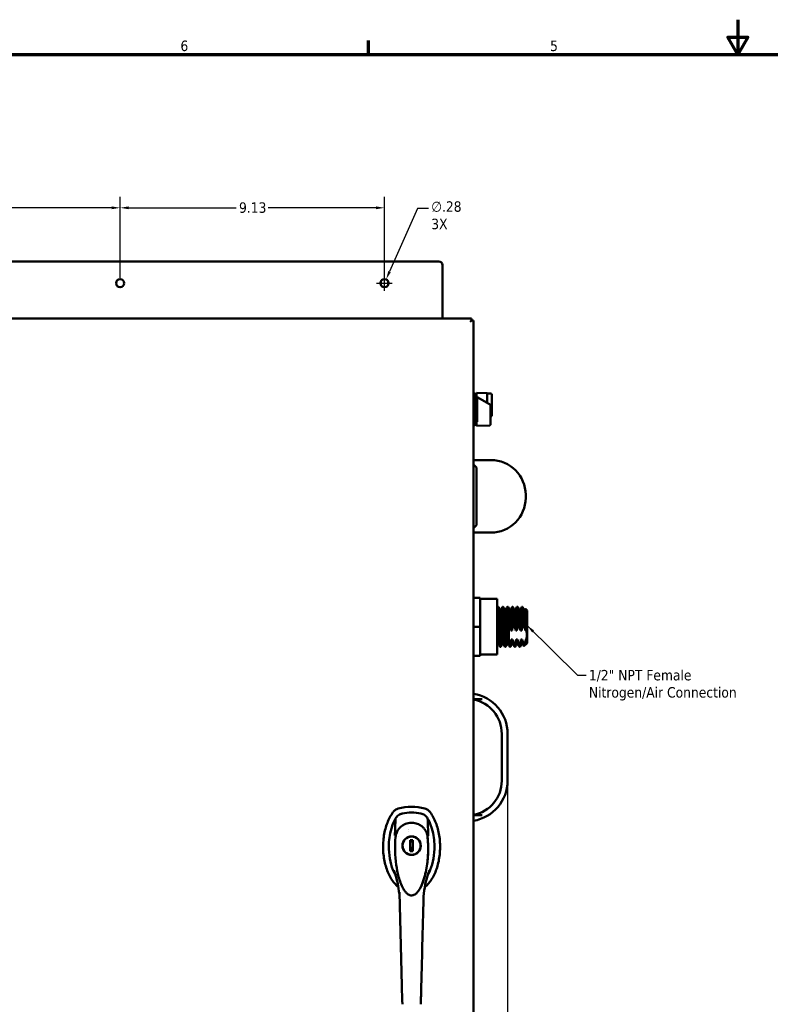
# Model space of a CAD drawing. Header units: inches. Extents: x 0 to 102, y 2 to 64.
# Tile 3 of 13: x 26 to 52, y 30 to 64. Entities that reach past the tile are written whole.
import ezdxf

# ---------------------------------------------------------------- set-up
doc = ezdxf.new("R2010")
doc.units = ezdxf.units.IN
doc.header["$LTSCALE"] = 3
doc.header["$MEASUREMENT"] = 0
for name, color, linetype, lineweight in [('Border (ANSI)', 7, 'Continuous', 70), ('Dimension (ANSI)', 7, 'Continuous', 25), ('Symbol (ANSI)', 7, 'Continuous', 25), ('Visible (ANSI)', 7, 'Continuous', 50)]:
    doc.layers.add(name, color=color, linetype=linetype, lineweight=lineweight)
doc.styles.add('Note Text (ANSI)', font='tahoma.ttf')
doc.dimstyles.new('Default (ANSI)', dxfattribs={"dimscale": 3, "dimtxt": 0.12, "dimasz": 0.098425, "dimexe": 0.125, "dimexo": 0.0625, "dimgap": 0.031496, "dimtad": 0, "dimtih": 1, "dimtoh": 1, "dimrnd": 1e-08, "dimzin": 4, "dimdsep": 46, "dimtxsty": 'Note Text (ANSI)', "dimcen": 0.09, "dimdle": 0.393701, "dimclrd": 256, "dimclre": 256, "dimclrt": 256, "dimadec": 0, "dimazin": 1, "dimtfac": 1, "dimtofl": 0, "dimtmove": 0, "dimatfit": 3, "dimfxl": 1, "dimtolj": 1, "dimtzin": 4, "dimlwd": -1, "dimlwe": -1, "dimarcsym": 0})
doc.dimstyles.new('Default (ANSI)$7', dxfattribs={"dimscale": 3, "dimtxt": 0.12, "dimasz": 0.098425, "dimexe": 0.125, "dimexo": 0.0625, "dimgap": 0.031496, "dimtad": 0, "dimtih": 1, "dimtoh": 1, "dimrnd": 1e-08, "dimzin": 4, "dimdsep": 46, "dimtxsty": 'Note Text (ANSI)', "dimcen": 0.09, "dimdle": 0.393701, "dimclrd": 256, "dimclre": 256, "dimclrt": 256, "dimadec": 0, "dimazin": 1, "dimtfac": 1, "dimtofl": 0, "dimtmove": 0, "dimatfit": 3, "dimfxl": 1, "dimtolj": 1, "dimtzin": 4, "dimlwd": -1, "dimlwe": -1, "dimarcsym": 0})

# ---------------------------------------------------------------- blocks, each defined once
blk = doc.blocks.new('Borders Default Border')
at = {"layer": 'Border (ANSI)'}
blk.add_line((12.75, 21), (12.75, 21.16), dxfattribs=at)
at = {"layer": 'Border (ANSI)', "flags": 128}
for points in [[(17, 21.4), (17, 21), (16.885, 21.2), (17.115, 21.2), (17, 21)], [(0.5, 1), (0.5, 21), (33.5, 21), (33.5, 1), (0.5, 1)]]:
    blk.add_lwpolyline(points, dxfattribs=at)
at = {"layer": 'Border (ANSI)', "char_height": 0.12, "attachment_point": 7, "style": 'Note Text (ANSI)'}
for s, insert in [('6', (10.587, 21.037)), ('5', (14.84, 21.037))]:
    blk.add_mtext(s, dxfattribs=dict(at, insert=insert))
blk = doc.blocks.new('*D9')
at = {"layer": 'Defpoints', "color": 0, "transparency": 16777216}
for p in [(16.303, 37.951), (43.053, 37.951), (43.053, 14.007)]:
    blk.add_point(p, dxfattribs=at)
at = {"layer": 'Dimension (ANSI)', "transparency": 16777216}
for p, q in [((16.303, 37.763), (16.303, 13.632)), ((43.053, 37.763), (43.053, 13.632)), ((16.598, 14.007), (28.994, 14.007)), ((42.757, 14.007), (30.362, 14.007))]:
    blk.add_line(p, q, dxfattribs=at)
for points in [[(16.598, 14.056), (16.598, 13.958), (16.303, 14.007)], [(42.757, 14.056), (42.757, 13.958), (43.053, 14.007)]]:
    blk.add_solid(points, dxfattribs=at)
at = {"layer": 'Dimension (ANSI)', "transparency": 16777216, "insert": (29.088, 14.194), "char_height": 0.36, "attachment_point": 1, "style": 'Note Text (ANSI)'}
blk.add_mtext('\\A1;26.75', dxfattribs=at)
blk = doc.blocks.new('*D12')
at = {"layer": 'Defpoints', "color": 0, "transparency": 16777216}
for p in [(38.859, 55.241), (38.746, 54.985)]:
    blk.add_point(p, dxfattribs=at)
at = {"layer": 'Dimension (ANSI)', "transparency": 16777216}
for p, q in [((39.944, 57.688), (38.979, 55.511)), ((40.324, 57.688), (39.944, 57.688)), ((38.803, 54.843), (38.803, 55.383)), ((38.533, 55.113), (39.073, 55.113))]:
    blk.add_line(p, q, dxfattribs=at)
blk.add_solid([(38.934, 55.531), (39.024, 55.491), (38.859, 55.241)], dxfattribs=at)
at = {"layer": 'Dimension (ANSI)', "transparency": 16777216, "insert": (40.418, 57.935), "char_height": 0.36, "attachment_point": 1, "style": 'Note Text (ANSI)'}
blk.add_mtext('\\A1;\\fTahoma|b0|i0;\\H0.3600;∅.28\\P\\fTahoma|b0|i0;\\H0.3600;3X', dxfattribs=at)
blk = doc.blocks.new('*D13')
at = {"layer": 'Defpoints', "color": 0, "transparency": 16777216}
for p in [(29.678, 57.712), (20.553, 55.113), (29.678, 55.113)]:
    blk.add_point(p, dxfattribs=at)
at = {"layer": 'Dimension (ANSI)', "transparency": 16777216}
for p, q in [((20.553, 55.301), (20.553, 58.087)), ((29.678, 55.301), (29.678, 58.087)), ((20.848, 57.712), (24.562, 57.712)), ((29.382, 57.712), (25.668, 57.712))]:
    blk.add_line(p, q, dxfattribs=at)
for points in [[(20.848, 57.761), (20.848, 57.662), (20.553, 57.712)], [(29.382, 57.761), (29.382, 57.662), (29.678, 57.712)]]:
    blk.add_solid(points, dxfattribs=at)
at = {"layer": 'Dimension (ANSI)', "transparency": 16777216, "insert": (24.657, 57.899), "char_height": 0.36, "attachment_point": 1, "style": 'Note Text (ANSI)'}
blk.add_mtext('\\A1;9.13', dxfattribs=at)
blk = doc.blocks.new('*D14')
at = {"layer": 'Defpoints', "color": 0, "transparency": 16777216}
for p in [(38.803, 57.712), (29.678, 55.113), (38.803, 55.113)]:
    blk.add_point(p, dxfattribs=at)
at = {"layer": 'Dimension (ANSI)', "transparency": 16777216}
for p, q in [((29.678, 55.301), (29.678, 58.087)), ((38.803, 55.301), (38.803, 58.087)), ((29.973, 57.712), (33.687, 57.712)), ((38.507, 57.712), (34.793, 57.712))]:
    blk.add_line(p, q, dxfattribs=at)
for points in [[(29.973, 57.761), (29.973, 57.662), (29.678, 57.712)], [(38.507, 57.761), (38.507, 57.662), (38.803, 57.712)]]:
    blk.add_solid(points, dxfattribs=at)
at = {"layer": 'Dimension (ANSI)', "transparency": 16777216, "insert": (33.782, 57.899), "char_height": 0.36, "attachment_point": 1, "style": 'Note Text (ANSI)'}
blk.add_mtext('\\A1;9.13', dxfattribs=at)

msp = doc.modelspace()

# ---------------------------------------------------------------- linework, layer by layer
at = {"layer": 'Visible (ANSI)'}
for p, q in [((40.678, 55.863), (18.678, 55.863)), ((40.803, 53.897), (40.803, 55.738)), ((17.568, 53.897), (41.803, 53.897)), ((41.803, 53.823), (41.763, 53.783)), ((41.803, 53.823), (41.763, 53.783)), ((41.803, 53.897), (41.803, 53.823)), ((41.877, 53.823), (41.803, 53.823)), ((41.877, 53.823), (41.877, 17.573)), ((41.938, 51.304), (41.877, 51.306)), ((41.938, 50.217), (41.938, 51.304)), ((41.953, 51.287), (41.938, 51.304)), ((41.953, 50.233), (41.953, 51.287)), ((41.977, 51.327), (41.977, 51.201)), ((41.977, 51.327), (42.343, 51.315)), ((42.343, 50.984), (42.343, 51.315)), ((42.347, 51.288), (42.343, 51.288)), ((42.347, 51.193), (42.347, 51.312)), ((42.465, 51.312), (42.347, 51.312)), ((41.977, 51.221), (41.953, 51.221)), ((41.979, 51.195), (41.977, 51.196)), ((41.977, 51.196), (41.977, 51.195)), ((41.977, 51.195), (41.979, 51.195)), ((42, 51.201), (42, 50.325)), ((42.427, 50.936), (42, 51.182)), ((42.347, 51.193), (42.347, 50.982)), ((42.504, 51.272), (42.504, 51.193)), ((42.504, 51.193), (42.504, 50.634)), ((42.427, 50.936), (42.46, 50.917)), ((42.46, 50.634), (42.46, 50.917)), ((42.504, 50.634), (42.504, 50.556)), ((41.977, 50.3), (41.953, 50.3)), ((41.977, 50.326), (41.977, 50.193)), ((42.465, 50.571), (42.465, 50.347)), ((42.465, 50.247), (42.465, 50.347)), ((41.938, 50.217), (41.877, 50.215)), ((41.953, 50.233), (41.938, 50.217)), ((42.427, 50.208), (41.977, 50.193)), ((41.877, 49.01), (42.478, 49.01)), ((41.978, 48.76), (41.877, 48.861)), ((41.978, 48.76), (41.978, 46.76)), ((43.678, 47.81), (43.678, 47.71)), ((41.978, 46.76), (41.877, 46.659)), ((41.877, 46.51), (42.478, 46.51)), ((42.109, 44.26), (41.877, 44.26)), ((42.109, 44.26), (42.109, 43.26)), ((42.689, 44.22), (42.109, 44.22)), ((42.689, 42.3), (42.689, 44.22)), ((42.733, 43.948), (42.712, 43.948)), ((42.827, 43.858), (42.786, 43.858)), ((42.9, 43.948), (42.879, 43.948)), ((42.994, 43.858), (42.953, 43.858)), ((43.066, 43.948), (43.046, 43.948)), ((43.16, 43.858), (43.12, 43.858)), ((43.233, 43.948), (43.212, 43.948)), ((43.327, 43.858), (43.286, 43.858)), ((43.4, 43.948), (43.379, 43.948)), ((43.494, 43.858), (43.453, 43.858)), ((43.566, 43.948), (43.546, 43.948)), ((43.66, 43.858), (43.62, 43.858)), ((43.726, 43.823), (43.672, 43.877)), ((43.726, 43.823), (43.726, 42.698)), ((43.691, 43.49), (43.691, 43.13)), ((42.109, 43.26), (41.877, 43.26)), ((42.109, 43.26), (42.109, 42.26)), ((43.101, 43.308), (43.101, 42.917)), ((43.106, 43.308), (43.101, 43.308)), ((43.208, 43.13), (43.166, 43.13)), ((43.273, 43.308), (43.252, 43.308)), ((43.374, 43.13), (43.333, 43.13)), ((43.44, 43.308), (43.419, 43.308)), ((43.541, 43.13), (43.499, 43.13)), ((43.601, 43.308), (43.585, 43.308)), ((43.601, 43.438), (43.601, 43.308)), ((43.691, 43.13), (43.666, 43.13)), ((43.101, 42.917), (43.101, 42.682)), ((43.182, 42.821), (43.224, 42.821)), ((43.349, 42.821), (43.39, 42.821)), ((43.515, 42.821), (43.557, 42.821)), ((43.682, 42.821), (43.691, 42.821)), ((43.691, 42.821), (43.691, 42.709)), ((42.743, 42.663), (42.702, 42.663)), ((42.816, 42.573), (42.796, 42.573)), ((42.909, 42.663), (42.869, 42.663)), ((42.983, 42.573), (42.962, 42.573)), ((43.076, 42.663), (43.035, 42.663)), ((43.117, 42.642), (43.138, 42.642)), ((43.15, 42.573), (43.129, 42.573)), ((43.243, 42.663), (43.202, 42.663)), ((43.284, 42.642), (43.304, 42.642)), ((43.316, 42.573), (43.296, 42.573)), ((43.409, 42.663), (43.369, 42.663)), ((43.45, 42.642), (43.471, 42.642)), ((43.483, 42.573), (43.462, 42.573)), ((43.576, 42.663), (43.535, 42.663)), ((43.726, 42.698), (43.619, 42.59)), ((42.109, 42.26), (41.877, 42.26)), ((42.689, 42.3), (42.109, 42.3)), ((42.175, 40.76), (41.877, 40.76)), ((42.853, 37.951), (42.853, 39.57)), ((43.053, 39.57), (43.053, 37.951)), ((41.877, 36.76), (42.175, 36.76)), ((39.273, 36.03), (39.273, 36.03)), ((39.625, 36.193), (39.625, 36.193)), ((40.281, 36.07), (40.281, 36.07)), ((39.136, 35.828), (39.136, 35.828)), ((39.694, 35.898), (39.785, 35.898)), ((39.694, 35.838), (39.694, 35.898)), ((39.785, 35.859), (39.694, 35.859)), ((39.694, 35.808), (39.694, 35.838)), ((39.785, 35.898), (39.785, 35.838)), ((39.785, 35.838), (39.785, 35.808)), ((40.343, 35.828), (40.343, 35.828)), ((39.694, 35.642), (39.734, 35.642)), ((39.694, 35.585), (39.694, 35.615)), ((39.694, 35.524), (39.694, 35.585)), ((39.694, 35.564), (39.785, 35.564)), ((39.785, 35.524), (39.694, 35.524)), ((39.734, 35.564), (39.734, 35.642)), ((39.785, 35.615), (39.785, 35.585)), ((39.785, 35.585), (39.785, 35.524)), ((39.315, 34.251), (39.315, 34.251)), ((39.321, 34.109), (39.406, 30.876)), ((40.164, 34.251), (40.164, 34.251)), ((39.406, 30.876), (39.419, 30.374)), ((39.419, 30.374), (39.422, 30.24)), ((40.06, 30.374), (40.056, 30.24))]:
    msp.add_line(p, q, dxfattribs=at)
for centre, radius in [((29.678, 55.113), 0.14), ((38.803, 55.113), 0.14), ((39.739, 35.711), 0.319), ((39.739, 35.711), 0.313)]:
    msp.add_circle(centre, radius, dxfattribs=at)
for centre, radius, start, end in [((40.678, 55.738), 0.125, 0, 90), ((42.465, 51.272), 0.0394, 0, 90), ((42.465, 50.556), 0.0394, 270, 0), ((42.478, 47.81), 1.2, 0, 90), ((42.478, 47.71), 1.2, 270, 0), ((41.653, 39.57), 1.4, 0, 80.7931), ((41.653, 39.57), 1.2, 0, 79.2417), ((41.653, 37.951), 1.4, 279.2069, 0), ((41.653, 37.951), 1.2, 280.7583, 0), ((39.739, 35.278), 1.772, 74.9253, 105.0747), ((39.739, 35.278), 1.575, 78.2487, 101.7513), ((39.739, 35.278), 1.575, 78.2975, 101.7025), ((39.586, 36.26), 0.0394, 12.8547, 12.8581)]:
    msp.add_arc(centre, radius, start, end, dxfattribs=at)
msp.add_ellipse((40.315, 36.064), major_axis=(0.00085, -0.00555), ratio=0.056077, start_param=6.11373, end_param=6.735281, dxfattribs=at)
for points, knots in [([(42, 51.201), (41.997, 51.201), (41.993, 51.201), (41.985, 51.201), (41.981, 51.201), (41.977, 51.201)], [-0.06004043, -0.06004043, -0.06004043, -0.06004043, -0.0300204, -0.0300204, -0.00000101, -0.00000101, -0.00000101, -0.00000101]), ([(42.46, 50.634), (42.46, 50.623), (42.462, 50.61), (42.464, 50.589), (42.465, 50.579), (42.465, 50.571)], [0.3466296, 0.3466296, 0.3466296, 0.3466296, 0.4359606, 0.4359606, 0.5090236, 0.5090236, 0.5090236, 0.5090236]), ([(41.977, 50.326), (41.981, 50.326), (41.985, 50.325), (41.993, 50.325), (41.997, 50.325), (42, 50.325)], [-0.06003988, -0.06003988, -0.06003988, -0.06003988, -0.03002091, -0.03002091, -0.000001, -0.000001, -0.000001, -0.000001]), ([(42.465, 50.247), (42.465, 50.245), (42.465, 50.242), (42.464, 50.236), (42.462, 50.232), (42.458, 50.225), (42.456, 50.221), (42.45, 50.216), (42.446, 50.213), (42.437, 50.209), (42.432, 50.208), (42.427, 50.208)], [0, 0, 0, 0, 0.0184322, 0.0184322, 0.0500649, 0.0500649, 0.0816976, 0.0816976, 0.1133302, 0.1133302, 0.1531598, 0.1531598, 0.1531598, 0.1531598]), ([(42.787, 43.856), (42.788, 43.855), (42.788, 43.854), (42.792, 43.843), (42.796, 43.818), (42.802, 43.741), (42.806, 43.688), (42.813, 43.565), (42.816, 43.495), (42.823, 43.346), (42.826, 43.268), (42.833, 43.114), (42.837, 43.039), (42.844, 42.902), (42.847, 42.841), (42.854, 42.744), (42.858, 42.708), (42.864, 42.671), (42.866, 42.663), (42.868, 42.663)], [73.55941, 73.55941, 73.55941, 73.55941, 73.636947, 73.636947, 74.231153, 74.231153, 74.832122, 74.832122, 75.424017, 75.424017, 76.013689, 76.013689, 76.608416, 76.608416, 77.208308, 77.208308, 77.799661, 77.799661, 78.229345, 78.229345, 78.229345, 78.229345]), ([(42.954, 43.856), (42.954, 43.856), (42.954, 43.856), (42.957, 43.849), (42.961, 43.828), (42.968, 43.756), (42.971, 43.707), (42.978, 43.589), (42.982, 43.521), (42.989, 43.374), (42.992, 43.296), (42.999, 43.141), (43.002, 43.064), (43.009, 42.924), (43.013, 42.862), (43.02, 42.76), (43.023, 42.72), (43.029, 42.674), (43.032, 42.663), (43.035, 42.663)], [83.130489, 83.130489, 83.130489, 83.130489, 83.13858, 83.13858, 83.735143, 83.735143, 84.332032, 84.332032, 84.92212, 84.92212, 85.512531, 85.512531, 86.109778, 86.109778, 86.705776, 86.705776, 87.295586, 87.295586, 87.798945, 87.798945, 87.798945, 87.798945]), ([(43.121, 43.856), (43.121, 43.855), (43.121, 43.854), (43.125, 43.843), (43.129, 43.817), (43.136, 43.738), (43.139, 43.686), (43.146, 43.561), (43.15, 43.491), (43.155, 43.369), (43.158, 43.321), (43.162, 43.225), (43.164, 43.177), (43.166, 43.13)], [1.247965, 1.247965, 1.247965, 1.247965, 1.327845, 1.327845, 1.929471, 1.929471, 2.531161, 2.531161, 3.123521, 3.123521, 3.491924, 3.491924, 3.859273, 3.859273, 3.859273, 3.859273]), ([(43.16, 43.858), (43.165, 43.858), (43.17, 43.829), (43.174, 43.778), (43.179, 43.726), (43.183, 43.648), (43.188, 43.559), (43.192, 43.47), (43.197, 43.363), (43.202, 43.26), (43.204, 43.217), (43.206, 43.173), (43.208, 43.13)], [-0.23757205, -0.23757205, -0.23757205, -0.23757205, -0.23272364, -0.23272364, -0.23272364, -0.22787523, -0.22787523, -0.22787523, -0.22302682, -0.22302682, -0.22302682, -0.22098612, -0.22098612, -0.22098612, -0.22098612]), ([(43.287, 43.856), (43.288, 43.855), (43.288, 43.854), (43.292, 43.843), (43.296, 43.817), (43.302, 43.738), (43.306, 43.686), (43.313, 43.561), (43.316, 43.491), (43.322, 43.369), (43.324, 43.321), (43.328, 43.225), (43.331, 43.177), (43.333, 43.13)], [1.248167, 1.248167, 1.248167, 1.248167, 1.327942, 1.327942, 1.929515, 1.929515, 2.531027, 2.531027, 3.123147, 3.123147, 3.491452, 3.491452, 3.858702, 3.858702, 3.858702, 3.858702]), ([(43.327, 43.858), (43.331, 43.858), (43.336, 43.829), (43.341, 43.778), (43.345, 43.726), (43.35, 43.648), (43.355, 43.559), (43.359, 43.47), (43.364, 43.363), (43.369, 43.26), (43.37, 43.217), (43.372, 43.173), (43.374, 43.13)], [-0.17939114, -0.17939114, -0.17939114, -0.17939114, -0.17454273, -0.17454273, -0.17454273, -0.16969432, -0.16969432, -0.16969432, -0.16484591, -0.16484591, -0.16484591, -0.16280521, -0.16280521, -0.16280521, -0.16280521]), ([(43.454, 43.856), (43.454, 43.855), (43.455, 43.854), (43.459, 43.843), (43.462, 43.817), (43.469, 43.738), (43.473, 43.686), (43.48, 43.561), (43.483, 43.491), (43.489, 43.369), (43.491, 43.321), (43.495, 43.225), (43.497, 43.177), (43.499, 43.13)], [1.248167, 1.248167, 1.248167, 1.248167, 1.327942, 1.327942, 1.929574, 1.929574, 2.531268, 2.531268, 3.123625, 3.123625, 3.492078, 3.492078, 3.859476, 3.859476, 3.859476, 3.859476]), ([(43.494, 43.858), (43.498, 43.858), (43.503, 43.829), (43.507, 43.778), (43.512, 43.726), (43.517, 43.648), (43.521, 43.559), (43.526, 43.47), (43.531, 43.363), (43.535, 43.26), (43.537, 43.217), (43.539, 43.173), (43.541, 43.13)], [-0.12121023, -0.12121023, -0.12121023, -0.12121023, -0.11636182, -0.11636182, -0.11636182, -0.11151341, -0.11151341, -0.11151341, -0.106665, -0.106665, -0.106665, -0.1046243, -0.1046243, -0.1046243, -0.1046243]), ([(43.621, 43.856), (43.621, 43.855), (43.621, 43.854), (43.625, 43.843), (43.629, 43.817), (43.636, 43.738), (43.639, 43.686), (43.646, 43.561), (43.65, 43.491), (43.655, 43.369), (43.658, 43.321), (43.662, 43.225), (43.664, 43.177), (43.666, 43.13)], [1.248167, 1.248167, 1.248167, 1.248167, 1.327941, 1.327941, 1.929574, 1.929574, 2.531268, 2.531268, 3.123625, 3.123625, 3.492078, 3.492078, 3.859475, 3.859475, 3.859475, 3.859475]), ([(43.66, 43.858), (43.665, 43.858), (43.67, 43.829), (43.674, 43.778), (43.679, 43.726), (43.683, 43.648), (43.688, 43.559), (43.689, 43.537), (43.69, 43.514), (43.691, 43.49)], [-0.06302932, -0.06302932, -0.06302932, -0.06302932, -0.05818091, -0.05818091, -0.05818091, -0.0533325, -0.0533325, -0.0533325, -0.052128, -0.052128, -0.052128, -0.052128]), ([(43.691, 43.49), (43.69, 43.538), (43.689, 43.584), (43.686, 43.667), (43.684, 43.705), (43.681, 43.789), (43.678, 43.827), (43.675, 43.863), (43.674, 43.87), (43.672, 43.878), (43.671, 43.878), (43.67, 43.877)], [-2.770265, -2.770265, -2.770265, -2.770265, -2.382248, -2.382248, -1.996881, -1.996881, -1.39029, -1.39029, -1.087033, -1.087033, -0.857332, -0.857332, -0.857332, -0.857332]), ([(43.166, 43.13), (43.158, 43.16), (43.149, 43.19), (43.129, 43.25), (43.118, 43.279), (43.106, 43.308)], [-0.5508385, -0.5508385, -0.5508385, -0.5508385, -0.2749999, -0.2749999, -0.000001, -0.000001, -0.000001, -0.000001]), ([(43.252, 43.308), (43.242, 43.279), (43.233, 43.25), (43.218, 43.19), (43.212, 43.16), (43.208, 43.13)], [-0.5366487, -0.5366487, -0.5366487, -0.5366487, -0.26808, -0.26808, 0, 0, 0, 0]), ([(43.333, 43.13), (43.325, 43.16), (43.316, 43.19), (43.296, 43.25), (43.285, 43.279), (43.273, 43.308)], [-0.5508382, -0.5508382, -0.5508382, -0.5508382, -0.2749996, -0.2749996, -0.000001, -0.000001, -0.000001, -0.000001]), ([(43.419, 43.308), (43.409, 43.279), (43.4, 43.25), (43.385, 43.19), (43.379, 43.16), (43.374, 43.13)], [-0.5366487, -0.5366487, -0.5366487, -0.5366487, -0.26808, -0.26808, 0, 0, 0, 0]), ([(43.499, 43.13), (43.492, 43.16), (43.483, 43.19), (43.463, 43.25), (43.452, 43.279), (43.44, 43.308)], [-0.5508383, -0.5508383, -0.5508383, -0.5508383, -0.2749997, -0.2749997, -0.000001, -0.000001, -0.000001, -0.000001]), ([(43.585, 43.308), (43.576, 43.279), (43.567, 43.25), (43.552, 43.19), (43.546, 43.16), (43.541, 43.13)], [-0.5366487, -0.5366487, -0.5366487, -0.5366487, -0.26808, -0.26808, 0, 0, 0, 0]), ([(43.601, 43.438), (43.604, 43.413), (43.606, 43.388), (43.611, 43.337), (43.613, 43.311), (43.615, 43.286)], [-0.3903106, -0.3903106, -0.3903106, -0.3903106, -0.1951558, -0.1951558, -0.000001, -0.000001, -0.000001, -0.000001]), ([(43.666, 43.13), (43.659, 43.156), (43.652, 43.183), (43.635, 43.234), (43.625, 43.26), (43.615, 43.286)], [-0.4786082, -0.4786082, -0.4786082, -0.4786082, -0.2388104, -0.2388104, -0.000001, -0.000001, -0.000001, -0.000001]), ([(43.138, 42.642), (43.147, 42.671), (43.156, 42.701), (43.171, 42.761), (43.178, 42.791), (43.182, 42.821)], [-0.5366487, -0.5366487, -0.5366487, -0.5366487, -0.26808, -0.26808, 0, 0, 0, 0]), ([(43.182, 42.821), (43.184, 42.788), (43.186, 42.76), (43.191, 42.714), (43.193, 42.696), (43.197, 42.67), (43.2, 42.663), (43.202, 42.663)], [0, 0, 0, 0, 0.367324, 0.367324, 0.735703, 0.735703, 1.131864, 1.131864, 1.131864, 1.131864]), ([(43.224, 42.821), (43.231, 42.791), (43.24, 42.761), (43.26, 42.701), (43.271, 42.672), (43.284, 42.642)], [-0.5508385, -0.5508385, -0.5508385, -0.5508385, -0.2749998, -0.2749998, -0.000001, -0.000001, -0.000001, -0.000001]), ([(43.224, 42.821), (43.226, 42.791), (43.228, 42.765), (43.23, 42.743), (43.233, 42.699), (43.238, 42.672), (43.242, 42.665)], [-0.215370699, -0.215370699, -0.215370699, -0.215370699, -0.213330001, -0.213330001, -0.213330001, -0.209193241, -0.209193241, -0.209193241, -0.209193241]), ([(43.304, 42.642), (43.314, 42.671), (43.323, 42.701), (43.338, 42.761), (43.344, 42.791), (43.349, 42.821)], [-0.5366487, -0.5366487, -0.5366487, -0.5366487, -0.26808, -0.26808, 0, 0, 0, 0]), ([(43.349, 42.821), (43.351, 42.788), (43.353, 42.76), (43.357, 42.714), (43.359, 42.696), (43.364, 42.67), (43.366, 42.663), (43.368, 42.663)], [0, 0, 0, 0, 0.367324, 0.367324, 0.735703, 0.735703, 1.131864, 1.131864, 1.131864, 1.131864]), ([(43.39, 42.821), (43.398, 42.791), (43.407, 42.761), (43.427, 42.701), (43.438, 42.672), (43.45, 42.642)], [-0.5508385, -0.5508385, -0.5508385, -0.5508385, -0.2749998, -0.2749998, -0.000001, -0.000001, -0.000001, -0.000001]), ([(43.39, 42.821), (43.392, 42.791), (43.394, 42.765), (43.396, 42.743), (43.4, 42.699), (43.404, 42.672), (43.408, 42.665)], [-0.157189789, -0.157189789, -0.157189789, -0.157189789, -0.155149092, -0.155149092, -0.155149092, -0.151012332, -0.151012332, -0.151012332, -0.151012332]), ([(43.471, 42.642), (43.481, 42.671), (43.49, 42.701), (43.505, 42.761), (43.511, 42.791), (43.515, 42.821)], [-0.5366487, -0.5366487, -0.5366487, -0.5366487, -0.26808, -0.26808, 0, 0, 0, 0]), ([(43.515, 42.821), (43.518, 42.788), (43.52, 42.76), (43.524, 42.714), (43.526, 42.696), (43.531, 42.67), (43.533, 42.663), (43.535, 42.663)], [0, 0, 0, 0, 0.367324, 0.367324, 0.735703, 0.735703, 1.131864, 1.131864, 1.131864, 1.131864]), ([(43.557, 42.821), (43.564, 42.793), (43.572, 42.766), (43.59, 42.711), (43.6, 42.685), (43.611, 42.658)], [-0.502729, -0.502729, -0.502729, -0.502729, -0.2508272, -0.2508272, -0.000001, -0.000001, -0.000001, -0.000001]), ([(43.557, 42.821), (43.559, 42.791), (43.561, 42.765), (43.563, 42.743), (43.567, 42.699), (43.571, 42.672), (43.575, 42.665)], [-0.09900888, -0.09900888, -0.09900888, -0.09900888, -0.096968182, -0.096968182, -0.096968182, -0.092831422, -0.092831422, -0.092831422, -0.092831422]), ([(42.689, 42.735), (42.691, 42.711), (42.693, 42.692), (42.698, 42.669), (42.7, 42.663), (42.702, 42.663)], [67.8994663, 67.8994663, 67.8994663, 67.8994663, 68.2944688, 68.2944688, 68.6566044, 68.6566044, 68.6566044, 68.6566044]), ([(43.619, 42.59), (43.618, 42.589), (43.617, 42.593), (43.614, 42.612), (43.612, 42.631), (43.611, 42.658)], [-0.8147059, -0.8147059, -0.8147059, -0.8147059, -0.4681047, -0.4681047, -0.000001, -0.000001, -0.000001, -0.000001]), ([(43.674, 42.777), (43.677, 42.763), (43.68, 42.75), (43.686, 42.726), (43.688, 42.717), (43.691, 42.709)], [-0.416212, -0.416212, -0.416212, -0.416212, -0.2116017, -0.2116017, 0, 0, 0, 0]), ([(39.095, 36.862), (39.019, 36.757), (38.889, 36.512), (38.771, 36.067), (38.741, 35.586), (38.803, 35.113), (38.95, 34.691), (39.127, 34.423), (39.247, 34.306), (39.284, 34.276)], [-8.710474, -8.710474, -8.710474, -8.710474, -8.407062, -8.103651, -7.80024, -7.496829, -7.193418, -6.890007, -6.764514, -6.764514, -6.764514, -6.764514]), ([(39.095, 36.862), (39.117, 36.892), (39.144, 36.919), (39.206, 36.962), (39.242, 36.979), (39.279, 36.989)], [0.0000008, 0.0000008, 0.0000008, 0.0000008, 0.2874242, 0.2874242, 0.5808974, 0.5808974, 0.5808974, 0.5808974]), ([(39.185, 36.65), (39.197, 36.671), (39.212, 36.691), (39.245, 36.729), (39.264, 36.746), (39.305, 36.775), (39.327, 36.788), (39.372, 36.808), (39.396, 36.815), (39.42, 36.82)], [0, 0, 0, 0, 0.1879239, 0.1879239, 0.3801337, 0.3801337, 0.572343, 0.572343, 0.7602664, 0.7602664, 0.7602664, 0.7602664]), ([(39.419, 36.82), (39.396, 36.815), (39.374, 36.808), (39.352, 36.799), (39.35, 36.798), (39.349, 36.797)], [-0.6974173, -0.6974173, -0.6974173, -0.6974173, -0.5214291, -0.5214291, -0.5109745, -0.5109745, -0.5109745, -0.5109745]), ([(40.059, 36.82), (40.083, 36.815), (40.107, 36.808), (40.152, 36.788), (40.174, 36.775), (40.215, 36.746), (40.234, 36.729), (40.267, 36.691), (40.282, 36.671), (40.294, 36.65)], [0, 0, 0, 0, 0.1879234, 0.1879234, 0.3801327, 0.3801327, 0.5723425, 0.5723425, 0.7602664, 0.7602664, 0.7602664, 0.7602664]), ([(40.13, 36.797), (40.129, 36.798), (40.127, 36.799), (40.105, 36.808), (40.083, 36.815), (40.06, 36.82)], [-0.1864271, -0.1864271, -0.1864271, -0.1864271, -0.1759946, -0.1759946, 0, 0, 0, 0]), ([(40.195, 34.276), (40.232, 34.306), (40.352, 34.423), (40.529, 34.691), (40.676, 35.113), (40.737, 35.586), (40.708, 36.067), (40.59, 36.512), (40.459, 36.757), (40.384, 36.862)], [-5.801857, -5.801857, -5.801857, -5.801857, -5.676363, -5.372952, -5.069541, -4.76613, -4.462719, -4.159308, -3.855897, -3.855897, -3.855897, -3.855897]), ([(40.2, 36.989), (40.237, 36.979), (40.271, 36.963), (40.334, 36.92), (40.362, 36.893), (40.384, 36.862)], [0, 0, 0, 0, 0.2872369, 0.2872369, 0.5811468, 0.5811468, 0.5811468, 0.5811468]), ([(39.181, 34.701), (39.15, 34.755), (39.121, 34.815), (39, 35.117), (38.949, 35.405), (38.954, 35.879), (38.977, 36.091), (39.095, 36.489), (39.157, 36.602), (39.185, 36.65)], [0.89752, 0.89752, 0.89752, 0.89752, 1.132262, 1.132262, 1.993995, 1.993995, 2.509347, 2.509347, 2.945789, 2.945789, 2.945789, 2.945789]), ([(39.187, 36.006), (39.187, 36.006), (39.187, 36.006), (39.188, 36.01), (39.188, 36.014), (39.19, 36.03), (39.192, 36.042), (39.201, 36.089), (39.211, 36.124), (39.248, 36.22), (39.284, 36.279), (39.336, 36.333), (39.341, 36.339), (39.35, 36.347), (39.352, 36.349), (39.357, 36.353), (39.358, 36.354), (39.36, 36.356), (39.361, 36.357), (39.362, 36.358), (39.363, 36.359), (39.364, 36.359)], [0.001011, 0.001011, 0.001011, 0.001011, 0.002469, 0.002469, 0.034075, 0.034075, 0.12893, 0.12893, 0.41445, 0.41445, 0.942005, 0.942005, 1.001002, 1.001002, 1.030564, 1.030564, 1.045352, 1.045352, 1.052747, 1.052747, 1.060141, 1.060141, 1.060141, 1.060141]), ([(39.364, 36.359), (39.4, 36.39), (39.44, 36.417), (39.542, 36.469), (39.608, 36.489), (39.735, 36.504), (39.796, 36.501), (39.91, 36.477), (39.965, 36.456), (40.05, 36.409), (40.084, 36.385), (40.115, 36.359)], [0, 0, 0, 0, 0.367513, 0.367513, 0.882944, 0.882944, 1.3381, 1.3381, 1.774568, 1.774568, 2.090838, 2.090838, 2.090838, 2.090838]), ([(40.115, 36.359), (40.116, 36.359), (40.116, 36.359), (40.12, 36.356), (40.122, 36.353), (40.134, 36.343), (40.142, 36.335), (40.173, 36.301), (40.194, 36.274), (40.241, 36.198), (40.262, 36.146), (40.284, 36.064), (40.289, 36.035), (40.292, 36.005)], [0, 0, 0, 0, 0.004633, 0.004633, 0.034283, 0.034283, 0.123287, 0.123287, 0.391493, 0.391493, 0.826884, 0.826884, 1.061842, 1.061842, 1.061842, 1.061842]), ([(40.294, 36.65), (40.322, 36.602), (40.384, 36.489), (40.502, 36.091), (40.525, 35.879), (40.53, 35.405), (40.479, 35.117), (40.358, 34.815), (40.329, 34.755), (40.298, 34.701)], [0.000049, 0.000049, 0.000049, 0.000049, 0.423801, 0.423801, 0.924167, 0.924167, 1.760841, 1.760841, 1.988758, 1.988758, 1.988758, 1.988758]), ([(39.451, 34.232), (39.415, 34.295), (39.385, 34.363), (39.333, 34.498), (39.311, 34.566), (39.255, 34.77), (39.228, 34.908), (39.162, 35.365), (39.155, 35.69), (39.187, 36.005)], [0.000601, 0.000601, 0.000601, 0.000601, 0.561125, 0.561125, 1.114937, 1.114937, 2.198239, 2.198239, 4.71739, 4.71739, 4.71739, 4.71739]), ([(39.163, 36.058), (39.164, 36.061), (39.167, 36.063), (39.171, 36.065), (39.175, 36.067), (39.18, 36.068), (39.186, 36.069), (39.19, 36.07), (39.193, 36.07), (39.198, 36.07)], [0, 0, 0, 0, 0.3515914, 0.3515914, 0.3515914, 0.6722212, 0.6722212, 0.6722212, 0.8387694, 0.8387694, 0.8387694, 0.8387694]), ([(40.292, 36.005), (40.292, 36.005), (40.292, 36.005), (40.292, 36.005), (40.292, 36.005), (40.292, 36.005), (40.292, 36.004), (40.292, 36.004), (40.292, 36.003), (40.292, 36), (40.293, 35.996), (40.294, 35.988), (40.294, 35.984), (40.296, 35.966), (40.297, 35.954), (40.301, 35.907), (40.303, 35.873), (40.31, 35.748), (40.312, 35.657), (40.309, 35.406), (40.298, 35.246), (40.252, 34.899), (40.214, 34.711), (40.13, 34.453), (40.101, 34.377), (40.06, 34.292), (40.05, 34.272), (40.034, 34.244), (40.028, 34.233), (40.027, 34.232)], [0, 0, 0, 0, 0.000406, 0.000406, 0.001218, 0.001218, 0.002842, 0.002842, 0.00609, 0.00609, 0.032074, 0.032074, 0.070033, 0.070033, 0.17126, 0.17126, 0.441221, 0.441221, 1.161474, 1.161474, 2.418931, 2.418931, 3.888566, 3.888566, 4.513881, 4.513881, 4.613867, 4.613867, 4.704765, 4.704765, 4.704765, 4.704765]), ([(40.292, 36.005), (40.33, 35.63), (40.314, 35.24), (40.205, 34.682), (40.156, 34.503), (40.067, 34.307), (40.053, 34.278), (40.035, 34.246), (40.032, 34.241), (40.029, 34.234), (40.028, 34.233), (40.027, 34.232), (40.027, 34.232), (40.027, 34.232), (40.027, 34.232), (40.027, 34.232)], [0, 0, 0, 0, 2.999517, 2.999517, 4.415056, 4.415056, 4.656374, 4.656374, 4.701597, 4.701597, 4.710869, 4.710869, 4.711014, 4.711014, 4.71105, 4.71105, 4.71105, 4.71105]), ([(40.281, 36.07), (40.285, 36.07), (40.289, 36.07), (40.292, 36.069), (40.299, 36.068), (40.304, 36.067), (40.308, 36.065), (40.312, 36.063), (40.314, 36.061), (40.316, 36.058)], [0.1615387, 0.1615387, 0.1615387, 0.1615387, 0.3266969, 0.3266969, 0.3266969, 0.6478226, 0.6478226, 0.6478226, 1, 1, 1, 1]), ([(39.313, 34.056), (39.29, 34.292), (39.241, 34.521), (39.155, 34.78), (39.139, 34.824), (39.121, 34.869)], [0.68035, 0.68035, 0.68035, 0.68035, 2.62953, 2.62953, 3.044379, 3.044379, 3.044379, 3.044379]), ([(40.019, 34.218), (39.995, 34.175), (39.967, 34.134), (39.909, 34.07), (39.88, 34.045), (39.83, 34.016), (39.812, 34.008), (39.781, 33.999), (39.768, 33.997), (39.75, 33.996), (39.744, 33.995), (39.731, 33.995), (39.722, 33.996), (39.693, 34), (39.673, 34.006), (39.632, 34.024), (39.612, 34.037), (39.57, 34.071), (39.548, 34.094), (39.502, 34.149), (39.48, 34.183), (39.46, 34.218)], [0, 0, 0, 0, 0.373289, 0.373289, 0.659136, 0.659136, 0.809124, 0.809124, 0.907003, 0.907003, 0.948342, 0.948342, 1.01042, 1.01042, 1.172094, 1.172094, 1.348629, 1.348629, 1.586346, 1.586346, 1.893766, 1.893766, 1.893766, 1.893766]), ([(40.073, 30.876), (40.087, 31.411), (40.101, 31.951), (40.115, 32.492), (40.13, 33.033), (40.144, 33.573), (40.158, 34.109)], [0, 0, 0, 0, 0.5, 0.5, 0.5, 1, 1, 1, 1]), ([(40.06, 30.374), (40.061, 30.401), (40.062, 30.433), (40.063, 30.506), (40.065, 30.546), (40.067, 30.632), (40.068, 30.678), (40.071, 30.774), (40.072, 30.825), (40.073, 30.876)], [0, 0, 0, 0, 0.25, 0.25, 0.5, 0.5, 0.75, 0.75, 1, 1, 1, 1])]:
    msp.add_open_spline(points, degree=3, knots=knots, dxfattribs=at)
for points in [[(42.689, 43.909), (42.696, 43.921), (42.703, 43.934), (42.711, 43.946)], [(42.735, 43.946), (42.752, 43.916), (42.77, 43.886), (42.787, 43.856)], [(42.826, 43.858), (42.843, 43.887), (42.86, 43.917), (42.877, 43.946)], [(42.901, 43.946), (42.919, 43.916), (42.936, 43.886), (42.954, 43.856)], [(42.993, 43.858), (43.01, 43.887), (43.027, 43.917), (43.044, 43.946)], [(43.068, 43.946), (43.086, 43.916), (43.103, 43.886), (43.121, 43.856)], [(43.159, 43.858), (43.176, 43.887), (43.193, 43.917), (43.211, 43.946)], [(43.235, 43.946), (43.252, 43.916), (43.27, 43.886), (43.287, 43.856)], [(43.326, 43.858), (43.343, 43.887), (43.36, 43.917), (43.377, 43.946)], [(43.401, 43.946), (43.419, 43.916), (43.436, 43.886), (43.454, 43.856)], [(43.493, 43.858), (43.51, 43.887), (43.527, 43.917), (43.544, 43.946)], [(43.568, 43.946), (43.586, 43.916), (43.603, 43.886), (43.621, 43.856)], [(43.659, 43.858), (43.663, 43.864), (43.667, 43.871), (43.67, 43.877)], [(43.601, 43.308), (43.606, 43.301), (43.611, 43.293), (43.615, 43.286)], [(43.674, 42.777), (43.677, 42.792), (43.68, 42.806), (43.682, 42.821)], [(42.703, 42.663), (42.698, 42.655), (42.693, 42.647), (42.689, 42.639)], [(42.794, 42.574), (42.776, 42.605), (42.759, 42.635), (42.742, 42.665)], [(42.87, 42.663), (42.852, 42.634), (42.835, 42.604), (42.818, 42.574)], [(42.961, 42.574), (42.943, 42.605), (42.926, 42.635), (42.908, 42.665)], [(43.036, 42.663), (43.019, 42.634), (43.002, 42.604), (42.985, 42.574)], [(43.127, 42.574), (43.11, 42.605), (43.092, 42.635), (43.075, 42.665)], [(43.101, 42.682), (43.106, 42.669), (43.111, 42.656), (43.117, 42.642)], [(43.203, 42.663), (43.186, 42.634), (43.169, 42.604), (43.151, 42.574)], [(43.294, 42.574), (43.276, 42.605), (43.259, 42.635), (43.242, 42.665)], [(43.37, 42.663), (43.352, 42.634), (43.335, 42.604), (43.318, 42.574)], [(43.461, 42.574), (43.443, 42.605), (43.426, 42.635), (43.408, 42.665)], [(43.536, 42.663), (43.519, 42.634), (43.502, 42.604), (43.485, 42.574)], [(43.618, 42.591), (43.603, 42.616), (43.589, 42.64), (43.575, 42.665)], [(39.185, 36.65), (39.178, 36.453), (39.17, 36.256), (39.163, 36.059)], [(40.115, 36.359), (40.115, 36.359), (40.115, 36.359), (40.115, 36.359)], [(40.316, 36.059), (40.309, 36.256), (40.301, 36.453), (40.294, 36.65)], [(39.163, 36.058), (39.163, 36.058), (39.163, 36.058), (39.163, 36.059)], [(39.187, 36.005), (39.187, 36.005), (39.187, 36.005), (39.187, 36.005)], [(40.292, 36.005), (40.292, 36.005), (40.292, 36.005), (40.292, 36.005)], [(40.358, 34.869), (40.26, 34.617), (40.194, 34.342), (40.166, 34.056)], [(39.459, 34.219), (39.457, 34.223), (39.454, 34.228), (39.451, 34.232)], [(39.459, 34.219), (39.46, 34.218), (39.46, 34.218), (39.46, 34.218)], [(40.019, 34.218), (40.019, 34.218), (40.019, 34.218), (40.02, 34.218)], [(40.027, 34.232), (40.025, 34.228), (40.022, 34.223), (40.02, 34.219)]]:
    msp.add_open_spline(points, degree=3, dxfattribs=at)
for points, weights, knots in [([(42.711, 43.946), (42.711, 43.948), (42.712, 43.948), (42.719, 43.948), (42.726, 43.856), (42.733, 43.764), (42.74, 43.604), (42.747, 43.445), (42.754, 43.26), (42.761, 43.076), (42.768, 42.917), (42.775, 42.757), (42.782, 42.665), (42.789, 42.573), (42.796, 42.573)], [0.992423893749, 0.995658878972, 1, 0.965925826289, 1, 0.965925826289, 1, 0.965925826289, 1, 0.965925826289, 1, 0.965925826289, 1, 0.965925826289, 1], [0.60031841, 0.60031841, 0.60031841, 0.60087719, 0.60087719, 0.60526316, 0.60526316, 0.60964912, 0.60964912, 0.61403509, 0.61403509, 0.61842105, 0.61842105, 0.62280702, 0.62280702, 0.62719298, 0.62719298, 0.62719298]), ([(42.733, 43.948), (42.74, 43.948), (42.747, 43.856), (42.754, 43.764), (42.761, 43.604), (42.768, 43.445), (42.775, 43.26), (42.782, 43.076), (42.789, 42.917), (42.796, 42.757), (42.803, 42.665), (42.809, 42.573), (42.816, 42.573), (42.817, 42.573), (42.818, 42.574)], [1, 0.965925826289, 1, 0.965925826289, 1, 0.965925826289, 1, 0.965925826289, 1, 0.965925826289, 1, 0.965925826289, 1, 0.995658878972, 0.992423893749], [0.65350877, 0.65350877, 0.65350877, 0.65789474, 0.65789474, 0.6622807, 0.6622807, 0.66666667, 0.66666667, 0.67105263, 0.67105263, 0.6754386, 0.6754386, 0.67982456, 0.67982456, 0.68038334, 0.68038334, 0.68038334]), ([(42.827, 43.858), (42.834, 43.858), (42.841, 43.778), (42.848, 43.698), (42.855, 43.559), (42.862, 43.42), (42.869, 43.26), (42.875, 43.1), (42.882, 42.962), (42.889, 42.823), (42.896, 42.743), (42.902, 42.675), (42.908, 42.665)], [1, 0.965925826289, 1, 0.965925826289, 1, 0.965925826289, 1, 0.965925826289, 1, 0.965925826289, 1, 0.970927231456, 0.991465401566], [0.65350877, 0.65350877, 0.65350877, 0.65789474, 0.65789474, 0.6622807, 0.6622807, 0.66666667, 0.66666667, 0.67105263, 0.67105263, 0.6754386, 0.6754386, 0.67918079, 0.67918079, 0.67918079]), ([(42.877, 43.946), (42.878, 43.948), (42.879, 43.948), (42.886, 43.948), (42.893, 43.856), (42.9, 43.764), (42.907, 43.604), (42.914, 43.445), (42.921, 43.26), (42.928, 43.076), (42.934, 42.917), (42.941, 42.757), (42.948, 42.665), (42.955, 42.573), (42.962, 42.573)], [0.992423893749, 0.995658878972, 1, 0.965925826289, 1, 0.965925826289, 1, 0.965925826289, 1, 0.965925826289, 1, 0.965925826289, 1, 0.965925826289, 1], [0.65294999, 0.65294999, 0.65294999, 0.65350877, 0.65350877, 0.65789474, 0.65789474, 0.6622807, 0.6622807, 0.66666667, 0.66666667, 0.67105263, 0.67105263, 0.6754386, 0.6754386, 0.67982456, 0.67982456, 0.67982456]), ([(42.9, 43.948), (42.907, 43.948), (42.914, 43.856), (42.921, 43.764), (42.928, 43.604), (42.934, 43.445), (42.941, 43.26), (42.948, 43.076), (42.955, 42.917), (42.962, 42.757), (42.969, 42.665), (42.976, 42.573), (42.983, 42.573), (42.984, 42.573), (42.985, 42.574)], [1, 0.965925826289, 1, 0.965925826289, 1, 0.965925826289, 1, 0.965925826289, 1, 0.965925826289, 1, 0.965925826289, 1, 0.995658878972, 0.992423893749], [0.70614035, 0.70614035, 0.70614035, 0.71052632, 0.71052632, 0.71491228, 0.71491228, 0.71929825, 0.71929825, 0.72368421, 0.72368421, 0.72807018, 0.72807018, 0.73245614, 0.73245614, 0.73301492, 0.73301492, 0.73301492]), ([(42.994, 43.858), (43, 43.858), (43.007, 43.778), (43.014, 43.698), (43.021, 43.559), (43.028, 43.42), (43.035, 43.26), (43.042, 43.1), (43.049, 42.962), (43.056, 42.823), (43.063, 42.743), (43.069, 42.675), (43.075, 42.665)], [1, 0.965925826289, 1, 0.965925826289, 1, 0.965925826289, 1, 0.965925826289, 1, 0.965925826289, 1, 0.970927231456, 0.991465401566], [0.70614035, 0.70614035, 0.70614035, 0.71052632, 0.71052632, 0.71491228, 0.71491228, 0.71929825, 0.71929825, 0.72368421, 0.72368421, 0.72807018, 0.72807018, 0.73181237, 0.73181237, 0.73181237]), ([(43.044, 43.946), (43.045, 43.948), (43.046, 43.948), (43.053, 43.948), (43.059, 43.856), (43.066, 43.764), (43.073, 43.604), (43.08, 43.445), (43.087, 43.26), (43.094, 43.076), (43.101, 42.917)], [0.992423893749, 0.995658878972, 1, 0.965925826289, 1, 0.965925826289, 1, 0.965925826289, 1, 0.965925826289, 1], [0.70558157, 0.70558157, 0.70558157, 0.70614035, 0.70614035, 0.71052632, 0.71052632, 0.71491228, 0.71491228, 0.71929825, 0.71929825, 0.72368421, 0.72368421, 0.72368421]), ([(43.066, 43.948), (43.073, 43.948), (43.08, 43.856), (43.087, 43.764), (43.094, 43.604), (43.1, 43.467), (43.106, 43.308)], [1, 0.965925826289, 1, 0.965925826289, 1, 0.970495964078, 0.992085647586], [0.75877193, 0.75877193, 0.75877193, 0.76315789, 0.76315789, 0.76754386, 0.76754386, 0.77134156, 0.77134156, 0.77134156]), ([(43.211, 43.946), (43.211, 43.948), (43.212, 43.948), (43.219, 43.948), (43.226, 43.856), (43.233, 43.764), (43.24, 43.604), (43.246, 43.467), (43.252, 43.308)], [0.992423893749, 0.995658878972, 1, 0.965925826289, 1, 0.965925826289, 1, 0.970495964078, 0.992085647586], [0.75821315, 0.75821315, 0.75821315, 0.75877193, 0.75877193, 0.76315789, 0.76315789, 0.76754386, 0.76754386, 0.77134156, 0.77134156, 0.77134156]), ([(43.233, 43.948), (43.24, 43.948), (43.247, 43.856), (43.254, 43.764), (43.261, 43.604), (43.267, 43.467), (43.273, 43.308)], [1, 0.965925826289, 1, 0.965925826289, 1, 0.970495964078, 0.992085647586], [0.81140351, 0.81140351, 0.81140351, 0.81578947, 0.81578947, 0.82017544, 0.82017544, 0.82397314, 0.82397314, 0.82397314]), ([(43.377, 43.946), (43.378, 43.948), (43.379, 43.948), (43.386, 43.948), (43.393, 43.856), (43.4, 43.764), (43.407, 43.604), (43.413, 43.467), (43.419, 43.308)], [0.992423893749, 0.995658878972, 1, 0.965925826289, 1, 0.965925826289, 1, 0.970495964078, 0.992085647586], [0.81084473, 0.81084473, 0.81084473, 0.81140351, 0.81140351, 0.81578947, 0.81578947, 0.82017544, 0.82017544, 0.82397314, 0.82397314, 0.82397314]), ([(43.4, 43.948), (43.407, 43.948), (43.414, 43.856), (43.421, 43.764), (43.428, 43.604), (43.434, 43.467), (43.44, 43.308)], [1, 0.965925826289, 1, 0.965925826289, 1, 0.970495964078, 0.992085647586], [0.86403509, 0.86403509, 0.86403509, 0.86842105, 0.86842105, 0.87280702, 0.87280702, 0.87660472, 0.87660472, 0.87660472]), ([(43.544, 43.946), (43.545, 43.948), (43.546, 43.948), (43.553, 43.948), (43.559, 43.856), (43.566, 43.764), (43.573, 43.604), (43.579, 43.467), (43.585, 43.308)], [0.992423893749, 0.995658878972, 1, 0.965925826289, 1, 0.965925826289, 1, 0.970495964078, 0.992085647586], [0.86347631, 0.86347631, 0.86347631, 0.86403509, 0.86403509, 0.86842105, 0.86842105, 0.87280702, 0.87280702, 0.87660472, 0.87660472, 0.87660472]), ([(43.566, 43.948), (43.573, 43.948), (43.58, 43.856), (43.587, 43.764), (43.594, 43.604), (43.598, 43.526), (43.601, 43.438)], [1, 0.965925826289, 1, 0.965925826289, 1, 0.982962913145, 0.982962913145], [0.91666667, 0.91666667, 0.91666667, 0.92105263, 0.92105263, 0.9254386, 0.9254386, 0.92763158, 0.92763158, 0.92763158]), ([(42.689, 43.545), (42.695, 43.412), (42.702, 43.26), (42.709, 43.1), (42.716, 42.962), (42.723, 42.823), (42.73, 42.743), (42.736, 42.675), (42.742, 42.665)], [0.99667123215, 0.967680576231, 1, 0.965925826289, 1, 0.965925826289, 1, 0.970927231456, 0.991465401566], [0.60987499, 0.60987499, 0.60987499, 0.61403509, 0.61403509, 0.61842105, 0.61842105, 0.62280702, 0.62280702, 0.62654921, 0.62654921, 0.62654921]), ([(43.682, 42.821), (43.685, 42.776), (43.688, 42.743), (43.69, 42.724), (43.691, 42.709)], [0.983389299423, 0.985658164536, 1, 0.991534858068, 0.987275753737], [0.936750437, 0.936750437, 0.936750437, 0.938596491, 0.938596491, 0.939686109, 0.939686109, 0.939686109]), ([(43.138, 42.642), (43.144, 42.573), (43.15, 42.573), (43.151, 42.573), (43.151, 42.574)], [0.992085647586, 0.970495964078, 1, 0.995658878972, 0.992423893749], [0.781290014, 0.781290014, 0.781290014, 0.785087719, 0.785087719, 0.7856465, 0.7856465, 0.7856465]), ([(43.304, 42.642), (43.31, 42.573), (43.316, 42.573), (43.317, 42.573), (43.318, 42.574)], [0.992085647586, 0.970495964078, 1, 0.995658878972, 0.992423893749], [0.833921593, 0.833921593, 0.833921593, 0.837719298, 0.837719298, 0.838278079, 0.838278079, 0.838278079]), ([(43.471, 42.642), (43.477, 42.573), (43.483, 42.573), (43.484, 42.573), (43.485, 42.574)], [0.992085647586, 0.970495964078, 1, 0.995658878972, 0.992423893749], [0.886553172, 0.886553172, 0.886553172, 0.890350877, 0.890350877, 0.890909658, 0.890909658, 0.890909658])]:
    msp.add_rational_spline(points, weights, degree=2, knots=knots, dxfattribs=at)
for points, weights in [([(43.691, 43.13), (43.745, 42.975), (43.691, 42.821)], [1.53935319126, 1.61305045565, 1.53935319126]), ([(43.117, 42.642), (43.123, 42.573), (43.129, 42.573)], [0.992085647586, 0.970495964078, 1]), ([(43.284, 42.642), (43.29, 42.573), (43.296, 42.573)], [0.992085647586, 0.970495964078, 1]), ([(43.45, 42.642), (43.456, 42.573), (43.462, 42.573)], [0.992085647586, 0.970495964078, 1]), ([(43.674, 42.777), (43.65, 42.72), (43.611, 42.658)], [1.51738654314, 1.48667296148, 1.43992062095]), ([(39.694, 35.808), (39.694, 35.711), (39.694, 35.615)], [1.33519767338, 3.14306319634, 1.33519767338]), ([(39.785, 35.615), (39.785, 35.711), (39.785, 35.808)], [1.33519767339, 3.14306319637, 1.33519767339])]:
    msp.add_rational_spline(points, weights, degree=2, dxfattribs=at)

# ---------------------------------------------------------------- block references
at = {"xscale": 3, "yscale": 3, "zscale": 3}
msp.add_blockref('Borders Default Border', (0, 0), dxfattribs=at)

# ---------------------------------------------------------------- texts
at = {"layer": 'Symbol (ANSI)', "insert": (45.859, 41.772), "char_height": 0.36, "width": 5.22992, "attachment_point": 1, "line_spacing_factor": 0.987884, "style": 'Note Text (ANSI)'}
msp.add_mtext('\\fTahoma|b0|i0;1/2" NPT Female\\P\\fTahoma|b0|i0;Nitrogen/Air Connection', dxfattribs=at)

# ---------------------------------------------------------------- dimensions: what is measured, and where the dimension line sits
at = {"layer": 'Dimension (ANSI)'}
for base, p1, p2, picture, middle in [((29.677655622, 57.711535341), (20.552655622, 55.113110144), (29.677655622, 55.113110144), '*D13', (25.115155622, 57.711535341)), ((38.802655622, 57.711535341), (29.677655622, 55.113110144), (38.802655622, 55.113110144), '*D14', (34.240155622, 57.711535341))]:
    dim = msp.add_linear_dim(base=base, p1=p1, p2=p2, angle=180, dimstyle='Default (ANSI)', override={"dimgap": 0.031496, "dimtih": 0, "dimtoh": 0, "dimdec": 2, "dimtol": 0, "dimlim": 0, "dimtp": 0, "dimtm": 0, "dimtdec": 2, "dimatfit": 1}, dxfattribs=at)
    dim.commit()
    dim.dimension.update_dxf_attribs({"geometry": picture, "text_midpoint": middle, "dimtype": 160})
dim = msp.add_diameter_dim_2p(p1=(38.746, 54.985), p2=(38.859, 55.241), text='\\fTahoma|b0|i0;\\H0.3600;<>\\P\\fTahoma|b0|i0;\\H0.3600;3X', dimstyle='Default (ANSI)', override={"dimgap": 0.031496, "dimdec": 2, "dimlfac": 1, "dimtol": 0, "dimlim": 0, "dimtp": 0, "dimtm": 0, "dimtdec": 2, "dimtvp": -0.25}, dxfattribs=at)
dim.commit()
dim.dimension.update_dxf_attribs({"geometry": '*D12', "text_midpoint": (40.94, 57.688), "dimtype": 163})
dim = msp.add_linear_dim(base=(43.053, 14.007), p1=(16.303, 37.951), p2=(43.053, 37.951), dimstyle='Default (ANSI)', override={"dimgap": 0.031496, "dimtih": 0, "dimtoh": 0, "dimdec": 2, "dimtol": 0, "dimlim": 0, "dimtp": 0, "dimtm": 0, "dimtdec": 2, "dimatfit": 1}, dxfattribs=at)
dim.commit()
dim.dimension.update_dxf_attribs({"geometry": '*D9', "text_midpoint": (29.678, 14.007), "dimtype": 160})

# ---------------------------------------------------------------- leaders
at = {"layer": 'Symbol (ANSI)', "annotation_type": 0, "has_hookline": 1, "hookline_direction": 0, "text_width": 5.163}
msp.add_leader([(43.726, 43.306), (45.47, 41.592), (45.765, 41.592)], dimstyle='Default (ANSI)$7', override={"dimtad": 0}, dxfattribs=at)

doc.saveas('drawing.dxf')
